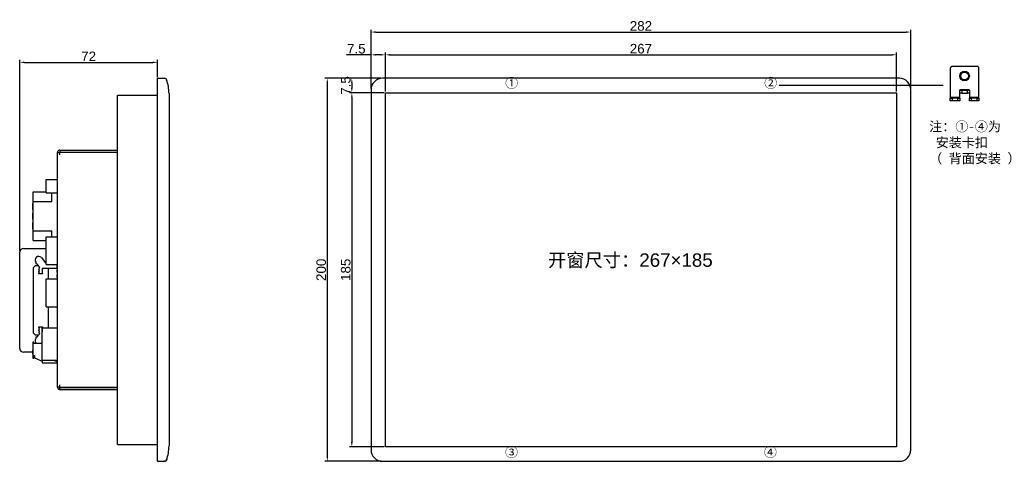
# Model space of a CAD drawing. Header units: millimetres. Extents: x -35 to 2088, y -1140 to -417.
# Tile 6 of 8: x 311 to 825, y -671 to -440. Entities that reach past the tile are written whole.
import ezdxf

# ---------------------------------------------------------------- set-up
doc = ezdxf.new("R2010")
doc.units = ezdxf.units.MM
doc.header["$PDSIZE"] = -1
doc.styles.get("Standard").update_dxf_attribs({"font": 'arial.ttf', "height": 5})
doc.dimstyles.new('ISO-25', dxfattribs={"dimtxt": 5, "dimasz": 2.5, "dimexe": 1.25, "dimexo": 0.625, "dimtad": 1, "dimdsep": 46, "dimtxsty": 'Standard', "dimcen": 2.5, "dimadec": 0, "dimazin": 0, "dimtfac": 1, "dimtmove": 0, "dimatfit": 3, "dimfxl": 1, "dimarcsym": 0})

# ---------------------------------------------------------------- blocks, each defined once
blk = doc.blocks.new('*D18')
at = {"color": 0, "lineweight": -2}
for p, q in [((494.04, -476.23), (494.04, -457.35)), ((501.54, -477.73), (501.54, -457.35)), ((494.04, -458.6), (481.19, -458.6)), ((499.04, -458.6), (496.54, -458.6))]:
    blk.add_line(p, q, dxfattribs=at)
at = {"color": 0}
for points in [[(496.54, -458.18), (496.54, -459.01), (494.04, -458.6)], [(499.04, -458.18), (499.04, -459.01), (501.54, -458.6)]]:
    blk.add_solid(points, dxfattribs=at)
at = {"layer": 'Defpoints', "color": 0}
for p in [(494.04, -458.6), (494.04, -476.86), (501.54, -478.36)]:
    blk.add_point(p, dxfattribs=at)
at = {"color": 0, "insert": (486.36, -455.43), "char_height": 5, "attachment_point": 5}
blk.add_mtext('7.5', dxfattribs=at)
blk = doc.blocks.new('*D19')
at = {"color": 0, "lineweight": -2}
for p, q in [((501.54, -477.73), (501.54, -457.35)), ((768.54, -477.73), (768.54, -457.35)), ((504.04, -458.6), (766.04, -458.6))]:
    blk.add_line(p, q, dxfattribs=at)
at = {"color": 0}
for points in [[(504.04, -458.18), (504.04, -459.01), (501.54, -458.6)], [(766.04, -458.18), (766.04, -459.01), (768.54, -458.6)]]:
    blk.add_solid(points, dxfattribs=at)
at = {"layer": 'Defpoints', "color": 0}
for p in [(768.54, -458.6), (501.54, -478.36), (768.54, -478.36)]:
    blk.add_point(p, dxfattribs=at)
at = {"color": 0, "insert": (635.04, -455.42), "char_height": 5, "attachment_point": 5}
blk.add_mtext('267', dxfattribs=at)
blk = doc.blocks.new('*D20')
at = {"color": 0, "lineweight": -2}
for p, q in [((494.04, -476.23), (494.04, -445.46)), ((496.54, -446.71), (773.54, -446.71)), ((776.04, -476.23), (776.04, -445.46))]:
    blk.add_line(p, q, dxfattribs=at)
at = {"color": 0}
for points in [[(496.54, -446.29), (496.54, -447.13), (494.04, -446.71)], [(773.54, -446.29), (773.54, -447.13), (776.04, -446.71)]]:
    blk.add_solid(points, dxfattribs=at)
at = {"layer": 'Defpoints', "color": 0}
for p in [(776.04, -446.71), (494.04, -476.86), (776.04, -476.86)]:
    blk.add_point(p, dxfattribs=at)
at = {"color": 0, "insert": (635.04, -443.53), "char_height": 5, "attachment_point": 5}
blk.add_mtext('282', dxfattribs=at)
blk = doc.blocks.new('*D21')
at = {"color": 0, "lineweight": -2}
for p, q in [((499.41, -470.86), (482.77, -470.86)), ((484.02, -473.36), (484.02, -475.86)), ((500.91, -478.36), (482.77, -478.36))]:
    blk.add_line(p, q, dxfattribs=at)
at = {"color": 0}
for points in [[(483.6, -473.36), (484.44, -473.36), (484.02, -470.86)], [(483.6, -475.86), (484.44, -475.86), (484.02, -478.36)]]:
    blk.add_solid(points, dxfattribs=at)
at = {"layer": 'Defpoints', "color": 0}
for p in [(500.04, -470.86), (484.02, -478.36), (501.54, -478.36)]:
    blk.add_point(p, dxfattribs=at)
at = {"color": 0, "insert": (480.85, -474.61), "char_height": 5, "attachment_point": 5, "rotation": 90}
blk.add_mtext('7.5', dxfattribs=at)
blk = doc.blocks.new('*D22')
at = {"color": 0, "lineweight": -2}
for p, q in [((500.91, -478.36), (482.77, -478.36)), ((484.02, -480.86), (484.02, -660.86)), ((500.91, -663.36), (482.77, -663.36))]:
    blk.add_line(p, q, dxfattribs=at)
at = {"color": 0}
for points in [[(483.6, -480.86), (484.44, -480.86), (484.02, -478.36)], [(483.6, -660.86), (484.44, -660.86), (484.02, -663.36)]]:
    blk.add_solid(points, dxfattribs=at)
at = {"layer": 'Defpoints', "color": 0}
for p in [(501.54, -478.36), (484.02, -663.36), (501.54, -663.36)]:
    blk.add_point(p, dxfattribs=at)
at = {"color": 0, "insert": (480.84, -570.86), "char_height": 5, "attachment_point": 5, "rotation": 90}
blk.add_mtext('185', dxfattribs=at)
blk = doc.blocks.new('*D23')
at = {"color": 0, "lineweight": -2}
for p, q in [((499.41, -470.86), (469.95, -470.86)), ((471.2, -473.36), (471.2, -668.36)), ((499.41, -670.86), (469.95, -670.86))]:
    blk.add_line(p, q, dxfattribs=at)
at = {"color": 0}
for points in [[(470.78, -473.36), (471.61, -473.36), (471.2, -470.86)], [(470.78, -668.36), (471.61, -668.36), (471.2, -670.86)]]:
    blk.add_solid(points, dxfattribs=at)
at = {"layer": 'Defpoints', "color": 0}
for p in [(500.04, -470.86), (471.2, -670.86), (500.04, -670.86)]:
    blk.add_point(p, dxfattribs=at)
at = {"color": 0, "insert": (468.02, -570.86), "char_height": 5, "attachment_point": 5, "rotation": 90}
blk.add_mtext('200', dxfattribs=at)
blk = doc.blocks.new('*D14')
at = {"color": 0, "lineweight": -2}
for p, q in [((310.5, -561.1), (310.5, -461.29)), ((313, -462.54), (380, -462.54)), ((382.5, -470.23), (382.5, -461.29))]:
    blk.add_line(p, q, dxfattribs=at)
at = {"color": 0}
for points in [[(313, -462.12), (313, -462.96), (310.5, -462.54)], [(380, -462.12), (380, -462.96), (382.5, -462.54)]]:
    blk.add_solid(points, dxfattribs=at)
at = {"layer": 'Defpoints', "color": 0}
for p in [(382.5, -462.54), (382.5, -470.86), (310.5, -561.72)]:
    blk.add_point(p, dxfattribs=at)
at = {"color": 0, "insert": (346.5, -459.4), "char_height": 5, "attachment_point": 5}
blk.add_mtext('72', dxfattribs=at)

msp = doc.modelspace()

# ---------------------------------------------------------------- linework, layer by layer
at = {"color": 7, "linetype": 'Continuous', "lineweight": 25}
for p, q in [((796.606, -465.667), (796.606, -480.967)), ((810.606, -464.667), (797.606, -464.667)), ((811.606, -480.967), (811.606, -465.667)), ((382.501, -470.859), (386.12, -470.859)), ((382.501, -476.859), (382.501, -470.859)), ((770.038, -470.859), (500.038, -470.859)), ((382.501, -664.859), (382.501, -476.859)), ((494.038, -476.859), (494.038, -664.859)), ((776.038, -664.859), (776.038, -476.859)), ((801.606, -476.867), (801.606, -477.067)), ((806.606, -476.867), (801.606, -476.867)), ((801.606, -478.567), (801.606, -477.067)), ((801.606, -477.067), (802.606, -477.067)), ((802.606, -477.067), (802.606, -478.567)), ((802.606, -477.067), (805.606, -477.067)), ((805.606, -478.567), (805.606, -477.067)), ((805.606, -477.067), (806.606, -477.067)), ((806.606, -477.067), (806.606, -476.867)), ((806.606, -477.067), (806.606, -478.567)), ((361.601, -479.659), (382.501, -479.659)), ((361.601, -482.659), (361.601, -479.659)), ((361.601, -659.059), (361.601, -482.659)), ((388.501, -478.859), (388.501, -486.859)), ((801.606, -480.967), (796.606, -480.967)), ((796.606, -480.967), (796.606, -481.167)), ((796.606, -482.667), (796.606, -481.167)), ((796.606, -481.167), (797.606, -481.167)), ((797.606, -482.667), (796.606, -482.667)), ((797.606, -481.167), (797.606, -482.667)), ((800.606, -481.167), (797.606, -481.167)), ((800.606, -482.667), (797.606, -482.667)), ((800.606, -482.667), (800.606, -481.167)), ((800.606, -481.167), (801.606, -481.167)), ((801.606, -482.667), (800.606, -482.667)), ((802.606, -478.567), (801.606, -478.567)), ((801.606, -480.967), (801.606, -478.567)), ((801.606, -481.167), (801.606, -480.967)), ((801.606, -481.167), (801.606, -482.667)), ((802.606, -478.567), (805.606, -478.567)), ((806.606, -478.567), (805.606, -478.567)), ((806.606, -478.567), (806.606, -480.967)), ((806.606, -480.967), (806.606, -481.167)), ((811.606, -480.967), (806.606, -480.967)), ((806.606, -482.667), (806.606, -481.167)), ((806.606, -481.167), (807.606, -481.167)), ((807.606, -482.667), (806.606, -482.667)), ((807.606, -481.167), (807.606, -482.667)), ((810.606, -481.167), (807.606, -481.167)), ((810.606, -482.667), (807.606, -482.667)), ((810.606, -482.667), (810.606, -481.167)), ((810.606, -481.167), (811.606, -481.167)), ((811.606, -482.667), (810.606, -482.667)), ((811.606, -481.167), (811.606, -480.967)), ((811.606, -481.167), (811.606, -482.667)), ((388.501, -486.859), (388.501, -654.859)), ((331.501, -508.359), (331.501, -509.359)), ((331.501, -508.359), (361.601, -508.359)), ((330.301, -509.559), (331.501, -509.559)), ((330.301, -632.159), (330.301, -509.559)), ((331.501, -509.359), (331.301, -509.559)), ((331.501, -509.359), (361.601, -509.359)), ((331.501, -510.759), (331.501, -509.559)), ((361.601, -509.559), (331.501, -509.559)), ((324.301, -523.709), (330.301, -523.709)), ((324.301, -530.609), (324.301, -523.709)), ((317.501, -530.159), (324.301, -530.159)), ((317.501, -535.159), (317.501, -530.159)), ((324.301, -530.609), (330.301, -530.609)), ((327.301, -535.159), (327.301, -530.609)), ((317.501, -536.239), (317.301, -536.239)), ((317.301, -538.576), (317.301, -536.239)), ((317.301, -538.576), (317.501, -538.576)), ((317.301, -538.988), (317.301, -538.576)), ((317.301, -539.319), (317.301, -538.988)), ((317.301, -538.988), (317.501, -538.988)), ((317.301, -539.319), (317.501, -539.319)), ((317.501, -550.559), (317.501, -535.159)), ((317.501, -535.159), (327.301, -535.159)), ((317.501, -541.319), (317.301, -541.319)), ((317.301, -543.656), (317.301, -541.319)), ((317.301, -543.656), (317.501, -543.656)), ((317.301, -544.068), (317.301, -543.656)), ((317.301, -544.399), (317.301, -544.068)), ((317.301, -544.068), (317.501, -544.068)), ((317.301, -544.399), (317.501, -544.399)), ((317.501, -546.399), (317.301, -546.399)), ((317.301, -548.736), (317.301, -546.399)), ((317.301, -548.736), (317.501, -548.736)), ((317.301, -549.148), (317.301, -548.736)), ((317.301, -549.148), (317.501, -549.148)), ((317.301, -549.479), (317.301, -549.148)), ((317.301, -549.479), (317.501, -549.479)), ((317.501, -550.559), (327.301, -550.559)), ((317.501, -555.559), (317.501, -550.559)), ((324.301, -553.609), (330.301, -553.609)), ((324.301, -568.109), (324.301, -553.609)), ((327.301, -553.609), (327.301, -550.559)), ((312.501, -559.723), (324.301, -559.723)), ((317.501, -555.559), (324.301, -555.559)), ((310.501, -611.923), (310.501, -561.723)), ((321.853, -564.415), (323.867, -566.977)), ((317.501, -569.823), (318.501, -568.823)), ((317.501, -569.823), (317.501, -603.823)), ((320.438, -568.823), (318.501, -568.823)), ((320.574, -570.853), (320.872, -570.51)), ((320.574, -571.106), (320.574, -570.853)), ((320.601, -569.896), (320.918, -569.643)), ((320.601, -570.189), (320.601, -569.896)), ((320.872, -570.51), (320.601, -570.189)), ((320.918, -569.643), (320.918, -569.462)), ((330.301, -570.226), (322.182, -570.226)), ((322.182, -570.226), (322.182, -572.536)), ((323.867, -566.977), (324.301, -566.883)), ((324.301, -568.109), (330.301, -568.109)), ((325.501, -575.609), (325.501, -570.226)), ((330.301, -568.366), (330.101, -568.366)), ((330.101, -568.969), (330.101, -568.366)), ((330.101, -569.572), (330.101, -568.969)), ((330.101, -569.572), (330.301, -569.572)), ((330.301, -570.906), (330.101, -570.906)), ((330.101, -571.509), (330.101, -570.906)), ((320.556, -572.586), (320.867, -572.225)), ((320.556, -572.922), (320.556, -572.586)), ((322.347, -572.922), (320.556, -572.922)), ((320.559, -571.735), (320.881, -571.44)), ((320.559, -572.026), (320.559, -571.735)), ((320.867, -572.225), (320.559, -572.026)), ((320.881, -571.44), (320.574, -571.106)), ((322.182, -572.536), (322.347, -572.724)), ((322.347, -572.724), (322.347, -572.922)), ((324.301, -575.609), (330.301, -575.609)), ((324.301, -590.109), (324.301, -575.609)), ((330.101, -572.112), (330.101, -571.509)), ((330.101, -572.112), (330.301, -572.112)), ((330.301, -573.446), (330.101, -573.446)), ((330.101, -574.049), (330.101, -573.446)), ((330.101, -574.652), (330.101, -574.049)), ((330.101, -574.652), (330.301, -574.652)), ((324.301, -590.109), (330.301, -590.109)), ((325.501, -601.079), (325.501, -590.109)), ((320.556, -601.06), (320.556, -600.724)), ((320.556, -600.724), (322.347, -600.724)), ((320.867, -601.421), (320.556, -601.06)), ((320.559, -601.62), (320.867, -601.421)), ((320.559, -601.911), (320.559, -601.62)), ((322.347, -600.922), (322.182, -601.11)), ((322.182, -601.11), (322.182, -603.42)), ((322.301, -617.979), (322.301, -601.079)), ((322.301, -601.079), (330.301, -601.079)), ((322.347, -600.724), (322.347, -600.922)), ((318.501, -604.823), (317.501, -603.823)), ((318.501, -604.823), (320.438, -604.823)), ((320.881, -602.206), (320.559, -601.911)), ((320.574, -602.54), (320.881, -602.206)), ((320.574, -602.793), (320.574, -602.54)), ((320.872, -603.136), (320.574, -602.793)), ((320.601, -603.457), (320.872, -603.136)), ((320.601, -603.75), (320.601, -603.457)), ((320.918, -604.003), (320.601, -603.75)), ((320.918, -604.184), (320.918, -604.003)), ((322.182, -603.42), (322.301, -603.42)), ((317.451, -608.609), (317.451, -617.009)), ((317.824, -608.609), (317.451, -608.609)), ((317.824, -609.359), (317.824, -608.609)), ((322.301, -609.359), (317.824, -609.359)), ((321.853, -609.231), (321.709, -609.359)), ((322.301, -608.661), (321.853, -609.231)), ((317.301, -613.923), (312.501, -613.923)), ((317.451, -612.759), (317.301, -612.759)), ((317.301, -614.428), (317.301, -612.759)), ((317.301, -614.428), (317.451, -614.428)), ((317.301, -614.723), (317.301, -614.428)), ((317.301, -614.723), (317.451, -614.723)), ((317.301, -614.959), (317.301, -614.723)), ((317.301, -614.959), (317.451, -614.959)), ((317.451, -617.009), (317.824, -617.009)), ((317.824, -615.652), (318.179, -615.652)), ((317.824, -617.009), (317.824, -615.652)), ((318.179, -615.652), (318.179, -616.75)), ((318.179, -616.75), (322.328, -618.604)), ((322.301, -617.979), (330.301, -617.979)), ((322.328, -618.604), (322.328, -619.359)), ((322.328, -619.359), (330.101, -619.359)), ((328.801, -617.979), (328.801, -618.363)), ((328.801, -618.363), (330.301, -618.363)), ((330.101, -619.359), (330.101, -618.363)), ((331.501, -632.159), (330.301, -632.159)), ((331.301, -632.159), (331.501, -632.359)), ((331.501, -632.159), (331.501, -630.959)), ((331.501, -632.159), (361.601, -632.159)), ((331.501, -633.359), (331.501, -632.359)), ((331.501, -632.359), (361.601, -632.359)), ((331.501, -633.359), (361.601, -633.359)), ((388.501, -654.859), (388.501, -662.859)), ((361.601, -662.059), (361.601, -659.059)), ((361.601, -662.059), (382.501, -662.059)), ((382.501, -670.859), (382.501, -664.859)), ((382.501, -670.859), (386.12, -670.859)), ((500.038, -670.859), (770.038, -670.859))]:
    msp.add_line(p, q, dxfattribs=at)
msp.add_line((707.189, -474.421), (792.919, -474.421))
at = {"color": 6, "linetype": 'Continuous', "lineweight": 25}
for p, q in [((501.538, -478.359), (768.538, -478.359)), ((501.538, -663.359), (501.538, -478.359)), ((768.538, -478.359), (768.538, -663.359)), ((768.538, -663.359), (501.538, -663.359))]:
    msp.add_line(p, q, dxfattribs=at)
at = {"color": 7, "linetype": 'Continuous', "lineweight": 25}
for radius in [2.5, 2]:
    msp.add_circle((804.106, -469.667), radius, dxfattribs=at)
for centre, radius, start, end in [((797.606, -465.667), 1, 90, 180), ((810.606, -465.667), 1, 0, 90), ((386.162, -472.059), 1.2, 18.92752, 90), ((500.038, -476.859), 6, 90, 180), ((770.038, -476.859), 6, 360, 90), ((312.501, -561.723), 2, 90, 180), ((320.511, -565.775), 1.911, 45.38131, 217.05658), ((319.394, -567.219), 0.502, 144.36403, 290.92816), ((319.916, -567.654), 0.344, 185.78181, 260.90678), ((320.206, -568.278), 0.447, 140.45405, 289.18492), ((330.516, -561.767), 12.303, 214.29983, 218.72063), ((320.511, -607.871), 1.911, 142.94342, 231.17122), ((319.394, -606.427), 0.502, 69.07184, 215.63597), ((319.916, -605.993), 0.344, 99.09322, 174.21819), ((320.206, -605.368), 0.447, 70.81508, 219.54595), ((330.516, -611.879), 12.303, 141.27937, 145.70017), ((312.501, -611.923), 2, 180, 270), ((500.038, -664.859), 6, 180, 270), ((770.038, -664.859), 6, 270, 0), ((386.162, -669.659), 1.2, 269.99999, 341.05846)]:
    msp.add_arc(centre, radius, start, end, dxfattribs=at)
for points, knots in [([(388.501, -478.859), (388.447, -477.58), (388.345, -475.132), (387.619, -472.793), (387.272, -471.677)], [0, 0, 0, 0, 0.52265, 1, 1, 1, 1]), ([(331.501, -508.359), (331.343, -508.377), (331.029, -508.413), (330.632, -508.691), (330.355, -509.087), (330.319, -509.402), (330.301, -509.559)], [0, 0, 0, 0, 0.25000091, 0.49999858, 0.74999909, 1, 1, 1, 1]), ([(330.301, -632.159), (330.316, -632.303), (330.348, -632.607), (330.61, -633.006), (331.012, -633.3), (331.336, -633.339), (331.501, -633.359)], [0, 0, 0, 0, 0.2293483, 0.48418, 0.7390778, 1, 1, 1, 1]), ([(387.272, -670.041), (387.619, -668.925), (388.345, -666.586), (388.447, -664.138), (388.501, -662.859)], [0, 0, 0, 0, 0.47735, 1, 1, 1, 1]), ([(386.162, -670.859), (386.093, -670.859), (386.006, -670.859), (386.293, -670.859), (386.625, -670.859), (386.768, -670.859), (386.336, -670.859), (386.12, -670.859)], [0, 0, 0, 0, 0.4934383, 0.6200982, 0.7467904, 0.8734223, 1, 1, 1, 1]), ([(387.279, -669.963), (387.288, -669.971), (387.295, -669.981), (387.299, -670.001), (387.3, -670.008), (387.299, -670.02), (387.298, -670.027), (387.296, -670.035), (387.295, -670.039), (387.294, -670.042), (387.294, -670.044), (387.293, -670.044)], [0, 0, 0, 0, 0.5, 0.5, 0.75, 0.75, 0.875, 0.9375, 0.96875, 0.96875, 1, 1, 1, 1])]:
    msp.add_open_spline(points, degree=3, knots=knots, dxfattribs=at)
msp.add_open_spline([(387.293, -471.674), (387.307, -471.716), (387.297, -471.739), (387.279, -471.755)], degree=3, dxfattribs=at)

# ---------------------------------------------------------------- texts
at = {"char_height": 5, "attachment_point": 1}
for s, insert in [('{\\fSimSun|b0|i0|c134|p2;①}', (564.071, -470.839)), ('{\\fSimSun|b0|i0|c134|p2;②}', (699.416, -470.839)), ('{\\fSimSun|b0|i0|c134|p2;③}', (564.025, -663.634)), ('{\\fSimSun|b0|i0|c134|p2;④}', (699.271, -663.604))]:
    msp.add_mtext_dynamic_manual_height_columns(s, width=18.8596, gutter_width=25, heights=[0], dxfattribs=dict(at, insert=insert))
at = {"lineweight": 50, "attachment_point": 1}
for s, width, insert, char_height in [('{\\fSimSun|b0|i0|c134|p2;注：①-④为\\P 安装卡扣\\P（ 背面安装 ）}', 46.71259, (785.618, -493.545), 5), ('{\\fSimSun|b0|i0|c134|p2;开窗尺寸：}267×185', 92.69019, (586.45, -562.279), 7)]:
    msp.add_mtext_dynamic_manual_height_columns(s, width=width, gutter_width=35, heights=[0], dxfattribs=dict(at, insert=insert, char_height=char_height))

# ---------------------------------------------------------------- dimensions: what is measured, and where the dimension line sits
for base, p1, p2, picture, middle in [((776.038, -446.712), (494.038, -476.859), (776.038, -476.859), '*D20', (635.038, -443.534)), ((494.038, -458.597), (501.538, -478.359), (494.038, -476.859), '*D18', (486.363, -455.429)), ((768.538, -458.597), (501.538, -478.359), (768.538, -478.359), '*D19', (635.038, -455.419)), ((382.501, -462.54), (310.501, -561.723), (382.501, -470.859), '*D14', (346.501, -459.405))]:
    dim = msp.add_linear_dim(base=base, p1=p1, p2=p2, dimstyle='ISO-25')
    dim.commit()
    dim.dimension.update_dxf_attribs({"geometry": picture, "text_midpoint": middle})
for base, p1, p2, picture, middle in [((471.198, -670.859), (500.038, -470.859), (500.038, -670.859), '*D23', (468.02, -570.859)), ((484.019, -663.359), (501.538, -478.359), (501.538, -663.359), '*D22', (480.841, -570.859))]:
    dim = msp.add_linear_dim(base=base, p1=p1, p2=p2, angle=90, dimstyle='ISO-25')
    dim.commit()
    dim.dimension.update_dxf_attribs({"geometry": picture, "text_midpoint": middle})
dim = msp.add_linear_dim(base=(484.019, -478.359), p1=(500.038, -470.859), p2=(501.538, -478.359), angle=90, dimstyle='ISO-25')
dim.commit()
dim.dimension.update_dxf_attribs({"geometry": '*D21', "text_midpoint": (484.019, -474.609), "dimtype": 160})

doc.saveas('drawing.dxf')
